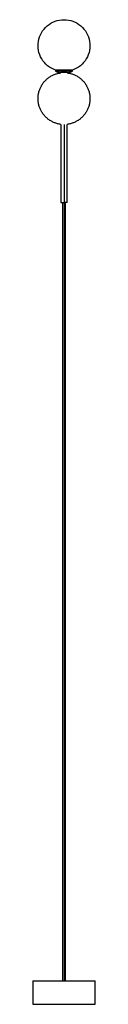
# Model space of a CAD drawing. Header units: inches. Extents: x -2.4 to 2.4, y -68.7 to 6.
import ezdxf

# ---------------------------------------------------------------- set-up
doc = ezdxf.new("R2010")
doc.units = ezdxf.units.IN
doc.header["$MEASUREMENT"] = 0

msp = doc.modelspace()

# ---------------------------------------------------------------- linework, layer by layer
at = {"color": 7, "linetype": 'Continuous', "lineweight": 25}
for p, q in [((-0.644, 2.156), (-0.644, 2.073)), ((-0.23, 1.982), (-0.23, 1.953)), ((0, 2.073), (0, 2.156)), ((0, 1.982), (0, 1.955)), ((0.23, 1.953), (0.23, 1.982)), ((0.644, 2.073), (0.644, 2.156)), ((-0.23, -1.954), (-0.23, -7.874)), ((0, -1.955), (0, -66.929)), ((0.23, -7.874), (0.23, -1.955)), ((-0.118, -7.874), (-0.118, -66.929)), ((0.118, -66.929), (0.118, -7.874)), ((-2.36, -66.929), (-2.36, -68.699)), ((-2.36, -66.929), (2.36, -66.929)), ((2.36, -68.699), (2.36, -66.929)), ((-2.36, -68.699), (2.36, -68.699))]:
    msp.add_line(p, q, dxfattribs=at)
for points, knots in [([(-0.644, 2.156), (-1.084, 2.308), (-1.456, 2.611), (-1.931, 3.412), (-2.018, 3.884), (-1.864, 4.801), (-1.627, 5.218), (-0.916, 5.819), (-0.465, 5.984), (0, 5.984)], [0, 0, 0, 0, 0.25, 0.25, 0.5, 0.5, 0.75, 0.75, 1, 1, 1, 1]), ([(0, 5.984), (0.465, 5.984), (0.916, 5.819), (1.627, 5.218), (1.864, 4.801), (2.018, 3.884), (1.931, 3.412), (1.456, 2.611), (1.084, 2.308), (0.644, 2.156)], [0, 0, 0, 0, 0.25, 0.25, 0.5, 0.5, 0.75, 0.75, 1, 1, 1, 1]), ([(-0.23, -1.954), (-0.236, -1.954), (-0.326, -1.948), (-0.495, -1.909), (-0.732, -1.833), (-0.958, -1.725), (-1.169, -1.591), (-1.36, -1.43), (-1.53, -1.247), (-1.675, -1.043), (-1.794, -0.823), (-1.884, -0.59), (-1.943, -0.347), (-1.971, -0.099), (-1.968, 0.151), (-1.933, 0.399), (-1.867, 0.64), (-1.771, 0.871), (-1.647, 1.088), (-1.496, 1.287), (-1.322, 1.466), (-1.126, 1.621), (-0.912, 1.751), (-0.683, 1.851), (-0.455, 1.922), (-0.302, 1.943), (-0.23, 1.953)], [0, 0, 0, 0, 0.003238, 0.046833, 0.090429, 0.134024, 0.177619, 0.221215, 0.26481, 0.308405, 0.352001, 0.395596, 0.439192, 0.482787, 0.526382, 0.569978, 0.613573, 0.657168, 0.700764, 0.744359, 0.787954, 0.83155, 0.875145, 0.918741, 0.962336, 1, 1, 1, 1]), ([(0, 2.156), (-0.171, 2.156), (-0.335, 2.156), (-0.576, 2.156), (-0.644, 2.156), (-0.644, 2.156)], [0, 0, 0, 0, 0.5, 0.5, 1, 1, 1, 1]), ([(0, 2.073), (-0.171, 2.073), (-0.335, 2.073), (-0.576, 2.073), (-0.644, 2.073), (-0.644, 2.073)], [0, 0, 0, 0, 0.5, 0.5, 1, 1, 1, 1]), ([(0, 1.982), (-0.061, 1.982), (-0.12, 1.982), (-0.206, 1.982), (-0.23, 1.982), (-0.23, 1.982)], [0, 0, 0, 0, 0.5, 0.5, 1, 1, 1, 1]), ([(0.644, 2.156), (0.644, 2.156), (0.576, 2.156), (0.335, 2.156), (0.171, 2.156), (0, 2.156)], [0, 0, 0, 0, 0.5, 0.5, 1, 1, 1, 1]), ([(0.644, 2.073), (0.644, 2.073), (0.576, 2.073), (0.335, 2.073), (0.171, 2.073), (0, 2.073)], [0, 0, 0, 0, 0.5, 0.5, 1, 1, 1, 1]), ([(0.23, 1.982), (0.23, 1.982), (0.206, 1.982), (0.12, 1.982), (0.061, 1.982), (0, 1.982)], [0, 0, 0, 0, 0.5, 0.5, 1, 1, 1, 1]), ([(0.23, 1.953), (0.302, 1.943), (0.455, 1.922), (0.683, 1.851), (0.912, 1.751), (1.126, 1.621), (1.322, 1.466), (1.496, 1.287), (1.647, 1.088), (1.771, 0.871), (1.867, 0.64), (1.933, 0.399), (1.968, 0.151), (1.971, -0.099), (1.943, -0.347), (1.884, -0.59), (1.794, -0.823), (1.675, -1.043), (1.53, -1.247), (1.36, -1.43), (1.169, -1.591), (0.958, -1.725), (0.732, -1.833), (0.495, -1.909), (0.326, -1.948), (0.236, -1.954), (0.23, -1.954)], [0, 0, 0, 0, 0.037664, 0.081259, 0.124855, 0.16845, 0.212046, 0.255641, 0.299236, 0.342832, 0.386427, 0.430022, 0.473618, 0.517213, 0.560808, 0.604404, 0.647999, 0.691595, 0.73519, 0.778785, 0.822381, 0.865976, 0.909571, 0.953167, 0.996762, 1, 1, 1, 1]), ([(-0.23, -7.874), (-0.23, -7.874), (-0.23, -7.874), (-0.23, -7.874), (-0.229, -7.874), (-0.228, -7.874), (-0.225, -7.874), (-0.221, -7.874), (-0.213, -7.874), (-0.203, -7.874), (-0.188, -7.874), (-0.164, -7.874), (-0.135, -7.874), (-0.109, -7.874), (-0.088, -7.874), (-0.067, -7.874), (-0.047, -7.874), (-0.03, -7.874), (-0.015, -7.874), (-0.005, -7.874), (0, -7.874)], [0, 0, 0, 0, 0.025053, 0.050048, 0.075023, 0.100018, 0.125071, 0.187586, 0.2501, 0.312615, 0.375129, 0.500007, 0.624885, 0.687399, 0.749914, 0.812428, 0.874943, 0.916659, 0.958284, 1, 1, 1, 1]), ([(0.23, -7.874), (0.23, -7.874), (0.206, -7.874), (0.12, -7.874), (0.061, -7.874), (0, -7.874)], [0, 0, 0, 0, 0.5, 0.5, 1, 1, 1, 1])]:
    msp.add_open_spline(points, degree=3, knots=knots, dxfattribs=at)
for points in [[(-0.644, 2.073), (-0.51, 2.028), (-0.371, 1.997), (-0.23, 1.982)], [(0.23, 1.982), (0.371, 1.997), (0.51, 2.028), (0.644, 2.073)]]:
    msp.add_open_spline(points, degree=3, dxfattribs=at)

doc.saveas('drawing.dxf')
